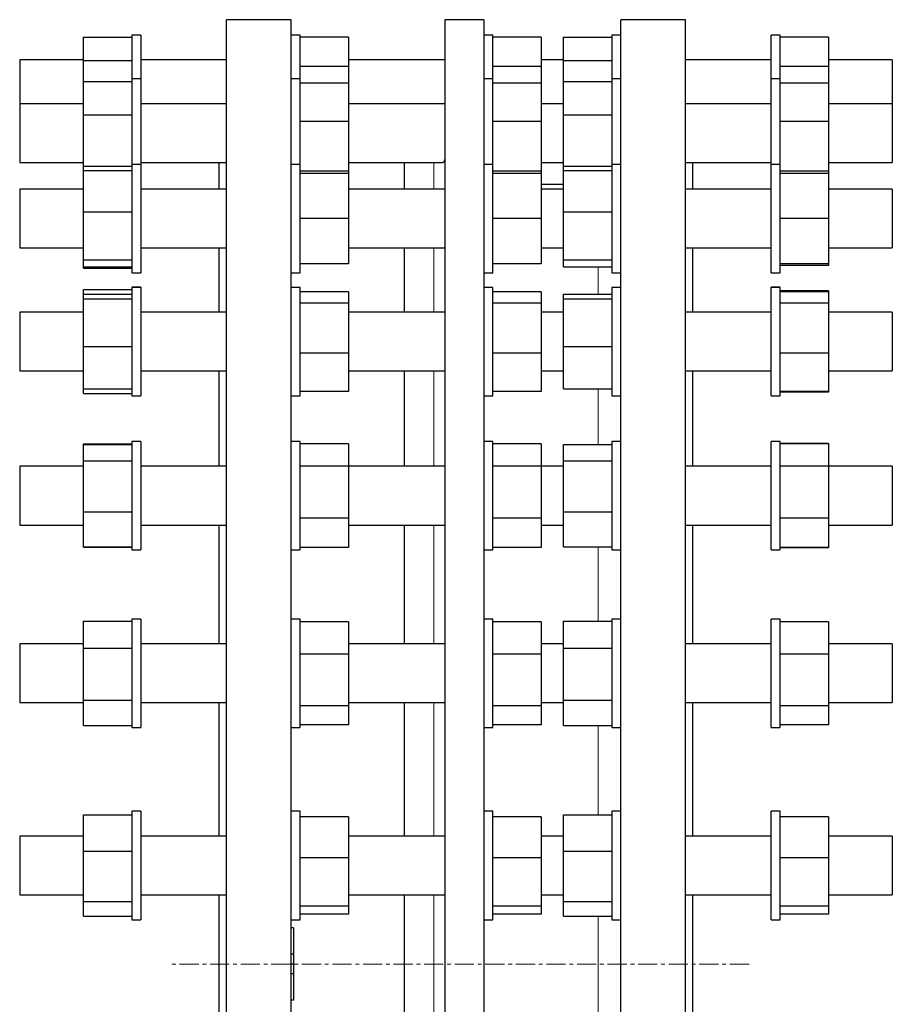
# Model space of a CAD drawing. Header units: millimetres. Extents: x 117 to 2398, y 114 to 2203.
# Tile 4 of 4: x 1818 to 2398, y 1513 to 2167. Entities that reach past the tile are written whole.
import ezdxf

# ---------------------------------------------------------------- set-up
doc = ezdxf.new("R2010")
doc.units = ezdxf.units.MM
doc.linetypes.add('CENTERX2', pattern=[20.32, 12.7, -2.54, 2.54, -2.54])
doc.layers.add('FORMAT', color=7, linetype='Continuous')

msp = doc.modelspace()

# ---------------------------------------------------------------- linework, layer by layer
at = {"color": 7, "linetype": 'Continuous', "lineweight": 25}
for p, q in [((1998.5, 2167.35), (1955.5, 2167.35)), ((1955.5, 912.35), (1955.5, 2167.35)), ((1998.5, 912.35), (1998.5, 2167.35)), ((2126.57, 2167.35), (2100.57, 2167.35)), ((2100.57, 2167.35), (2100.57, 912.35)), ((2126.57, 2167.35), (2126.57, 912.35)), ((2260.5, 2167.35), (2217.5, 2167.35)), ((2217.5, 1539.85), (2217.5, 2167.35)), ((2260.5, 1539.85), (2260.5, 2167.35)), ((1860.5, 2155.76), (1892.5, 2155.76)), ((1860.5, 2140.18), (1860.5, 2155.76)), ((1898.5, 2157.18), (1892.5, 2157.18)), ((1892.5, 2157.18), (1892.5, 2157.17)), ((1898.5, 2157.17), (1892.5, 2157.17)), ((1892.5, 2157.17), (1892.5, 2128.03)), ((1898.5, 2157.18), (1898.5, 2157.17)), ((1898.5, 2157.17), (1898.5, 2128.03)), ((2004.5, 2157.18), (1998.5, 2157.18)), ((2004.5, 2157.17), (1998.5, 2157.17)), ((2004.5, 2157.17), (2004.5, 2157.18)), ((2004.5, 2128.03), (2004.5, 2157.17)), ((2036.5, 2155.72), (2004.5, 2155.72)), ((2036.5, 2155.72), (2036.5, 2136.21)), ((2132.57, 2157.18), (2126.57, 2157.18)), ((2132.57, 2157.17), (2126.57, 2157.17)), ((2132.57, 2157.17), (2132.57, 2157.18)), ((2132.57, 2128.03), (2132.57, 2157.17)), ((2164.57, 2155.72), (2132.57, 2155.72)), ((2164.57, 2155.72), (2164.57, 2136.21)), ((2179.5, 2155.76), (2211.5, 2155.76)), ((2179.5, 2140.18), (2179.5, 2155.76)), ((2217.5, 2157.18), (2211.5, 2157.18)), ((2211.5, 2157.18), (2211.5, 2157.17)), ((2217.5, 2157.17), (2211.5, 2157.17)), ((2211.5, 2157.17), (2211.5, 2128.03)), ((2323.5, 2157.18), (2317.5, 2157.18)), ((2317.5, 2157.17), (2317.5, 2157.18)), ((2323.5, 2157.17), (2317.5, 2157.17)), ((2317.5, 2128.03), (2317.5, 2157.17)), ((2323.5, 2157.17), (2323.5, 2157.18)), ((2323.5, 2128.03), (2323.5, 2157.17)), ((2355.5, 2155.72), (2323.5, 2155.72)), ((2355.5, 2155.72), (2355.5, 2136.21)), ((1860.5, 2140.68), (1818, 2140.68)), ((1818, 2140.68), (1818, 2140.67)), ((1860.5, 2140.67), (1818, 2140.67)), ((1818, 2140.67), (1818, 2138.03)), ((1860.5, 2140.18), (1892.5, 2140.18)), ((1860.5, 2126.18), (1860.5, 2140.18)), ((1955.5, 2140.68), (1898.5, 2140.68)), ((1955.5, 2140.67), (1898.5, 2140.67)), ((2100.57, 2140.68), (2036.5, 2140.68)), ((2100.57, 2140.67), (2036.5, 2140.67)), ((2179.5, 2140.68), (2164.57, 2140.68)), ((2179.5, 2140.67), (2164.57, 2140.67)), ((2179.5, 2126.18), (2179.5, 2140.18)), ((2179.5, 2140.18), (2211.5, 2140.18)), ((2317.5, 2140.68), (2260.5, 2140.68)), ((2317.5, 2140.67), (2260.5, 2140.67)), ((2398, 2140.68), (2355.5, 2140.68)), ((2398, 2140.67), (2355.5, 2140.67)), ((2398, 2140.68), (2398, 2140.67)), ((2398, 2140.67), (2398, 2138.03)), ((1818, 2138.03), (1818, 2111.53)), ((2036.5, 2136.21), (2004.5, 2136.21)), ((2036.5, 2136.21), (2036.5, 2125.12)), ((2164.57, 2136.21), (2132.57, 2136.21)), ((2164.57, 2136.21), (2164.57, 2125.12)), ((2355.5, 2136.21), (2323.5, 2136.21)), ((2355.5, 2136.21), (2355.5, 2125.12)), ((2398, 2138.03), (2398, 2111.53)), ((1898.5, 2128.02), (1892.5, 2128.02)), ((1892.5, 2128.02), (1892.5, 2127.52)), ((1892.5, 2127.52), (1892.5, 2071.2)), ((1898.5, 2128.02), (1898.5, 2127.52)), ((1898.5, 2127.52), (1898.5, 2071.2)), ((2004.5, 2128.02), (1998.5, 2128.02)), ((2004.5, 2071.2), (2004.5, 2128.02)), ((2132.57, 2128.02), (2126.57, 2128.02)), ((2132.57, 2071.2), (2132.57, 2128.02)), ((2217.5, 2128.02), (2211.5, 2128.02)), ((2211.5, 2128.02), (2211.5, 2127.52)), ((2211.5, 2127.52), (2211.5, 2071.2)), ((2323.5, 2128.02), (2317.5, 2128.02)), ((2317.5, 2071.2), (2317.5, 2128.02)), ((2323.5, 2071.2), (2323.5, 2128.02)), ((1860.5, 2126.18), (1892.5, 2126.18)), ((1860.5, 2104.1), (1860.5, 2126.18)), ((2036.5, 2125.12), (2004.5, 2125.12)), ((2036.5, 2125.12), (2036.5, 2099.73)), ((2164.57, 2125.12), (2132.57, 2125.12)), ((2164.57, 2125.12), (2164.57, 2099.73)), ((2179.5, 2104.1), (2179.5, 2126.18)), ((2179.5, 2126.18), (2211.5, 2126.18)), ((2355.5, 2125.12), (2323.5, 2125.12)), ((2355.5, 2125.12), (2355.5, 2099.73)), ((1860.5, 2111.52), (1818, 2111.52)), ((1818, 2111.52), (1818, 2106.27)), ((1955.5, 2111.52), (1898.5, 2111.52)), ((2100.57, 2111.52), (2036.5, 2111.52)), ((2179.5, 2111.52), (2164.57, 2111.52)), ((2317.5, 2111.52), (2260.5, 2111.52)), ((2398, 2111.52), (2355.5, 2111.52)), ((2398, 2111.52), (2398, 2106.27)), ((1818, 2106.27), (1818, 2072.52)), ((1860.5, 2104.1), (1892.5, 2104.1)), ((1860.5, 2069.95), (1860.5, 2104.1)), ((2179.5, 2104.1), (2211.5, 2104.1)), ((2179.5, 2069.95), (2179.5, 2104.1)), ((2398, 2106.27), (2398, 2072.52)), ((2036.5, 2099.73), (2004.5, 2099.73)), ((2036.5, 2099.73), (2036.5, 2066.63)), ((2164.57, 2099.73), (2132.57, 2099.73)), ((2164.57, 2099.73), (2164.57, 2066.63)), ((2355.5, 2099.73), (2323.5, 2099.73)), ((2355.5, 2099.73), (2355.5, 2066.63)), ((1818, 2072.52), (1860.5, 2072.52)), ((1860.5, 2069.95), (1892.5, 2069.95)), ((1860.5, 2067.2), (1860.5, 2069.95)), ((1898.5, 2071.18), (1892.5, 2071.18)), ((1892.5, 2071.18), (1892.5, 2068.45)), ((1892.5, 2068.45), (1892.5, 1999.18)), ((1898.5, 2072.52), (1955.5, 2072.52)), ((1898.5, 2071.18), (1898.5, 2068.45)), ((1898.5, 2068.45), (1898.5, 1999.18)), ((1950.5, 2054.7), (1950.5, 2072.53)), ((2004.5, 2071.18), (1998.5, 2071.18)), ((2004.5, 1999.18), (2004.5, 2071.18)), ((2036.5, 2072.52), (2098.88, 2072.52)), ((2073.57, 2072.53), (2073.57, 2054.7)), ((2132.57, 2071.18), (2126.57, 2071.18)), ((2132.57, 1999.18), (2132.57, 2071.18)), ((2164.57, 2072.52), (2179.5, 2072.52)), ((2179.5, 2069.95), (2211.5, 2069.95)), ((2179.5, 2067.2), (2179.5, 2069.95)), ((2217.5, 2071.18), (2211.5, 2071.18)), ((2211.5, 2071.18), (2211.5, 2068.45)), ((2211.5, 2068.45), (2211.5, 1999.18)), ((2260.5, 2072.52), (2317.5, 2072.52)), ((2265.5, 2054.7), (2265.5, 2072.53)), ((2323.5, 2071.18), (2317.5, 2071.18)), ((2317.5, 1999.18), (2317.5, 2071.18)), ((2323.5, 1999.18), (2323.5, 2071.18)), ((2355.5, 2072.52), (2398, 2072.52)), ((1860.5, 2039.73), (1860.5, 2067.2)), ((1860.5, 2067.2), (1892.5, 2067.2)), ((2036.5, 2066.63), (2004.5, 2066.63)), ((2036.5, 2065.18), (2004.5, 2065.18)), ((2036.5, 2066.63), (2036.5, 2065.18)), ((2036.5, 2065.18), (2036.5, 2035.18)), ((2164.57, 2066.63), (2132.57, 2066.63)), ((2164.57, 2065.18), (2132.57, 2065.18)), ((2164.57, 2066.63), (2164.57, 2065.18)), ((2164.57, 2065.18), (2164.57, 2035.18)), ((2179.5, 2067.2), (2211.5, 2067.2)), ((2179.5, 2039.73), (2179.5, 2067.2)), ((2355.5, 2066.63), (2323.5, 2066.63)), ((2355.5, 2065.18), (2323.5, 2065.18)), ((2355.5, 2066.63), (2355.5, 2065.18)), ((2355.5, 2065.18), (2355.5, 2035.18)), ((1860.5, 2054.7), (1818, 2054.7)), ((1818, 2054.7), (1818, 2054.68)), ((1860.5, 2054.68), (1818, 2054.68)), ((1818, 2054.68), (1818, 2046.11)), ((1950.5, 2054.7), (1898.5, 2054.7)), ((1955.5, 2054.68), (1898.5, 2054.68)), ((2100.57, 2054.68), (2036.5, 2054.68)), ((2179.5, 2057.85), (2164.57, 2057.85)), ((2179.5, 2054.68), (2164.57, 2054.68)), ((2317.5, 2054.68), (2260.5, 2054.68)), ((2317.5, 2054.7), (2265.5, 2054.7)), ((2398, 2054.7), (2355.5, 2054.7)), ((2398, 2054.68), (2355.5, 2054.68)), ((2398, 2054.7), (2398, 2054.68)), ((2398, 2054.68), (2398, 2046.11)), ((1818, 2046.11), (1818, 2015.68)), ((2398, 2046.11), (2398, 2015.68)), ((1860.5, 2039.73), (1892.5, 2039.73)), ((1860.5, 2007.72), (1860.5, 2039.73)), ((2036.5, 2035.18), (2004.5, 2035.18)), ((2036.5, 2035.18), (2036.5, 2005.18)), ((2164.57, 2035.18), (2132.57, 2035.18)), ((2164.57, 2035.18), (2164.57, 2005.18)), ((2179.5, 2039.73), (2211.5, 2039.73)), ((2179.5, 2007.72), (2179.5, 2039.73)), ((2355.5, 2035.18), (2323.5, 2035.18)), ((2355.5, 2035.18), (2355.5, 2005.18)), ((1818, 2015.68), (1860.5, 2015.68)), ((1898.5, 2015.68), (1955.5, 2015.68)), ((1950.5, 1973.02), (1950.5, 2015.7)), ((2036.5, 2015.68), (2099.99, 2015.68)), ((2073.57, 2015.7), (2073.57, 1973.02)), ((2164.57, 2015.68), (2179.5, 2015.68)), ((2260.5, 2015.68), (2317.5, 2015.68)), ((2265.5, 1973.02), (2265.5, 2015.7)), ((2355.5, 2015.68), (2398, 2015.68)), ((1860.5, 2007.72), (1892.5, 2007.72)), ((1860.5, 2003.16), (1860.5, 2007.72)), ((1860.5, 2003.16), (1892.5, 2003.16)), ((1860.5, 2002.28), (1860.5, 2003.16)), ((1860.5, 2002.28), (1892.5, 2002.28)), ((2036.5, 2005.18), (2004.5, 2005.18)), ((2164.57, 2005.18), (2132.57, 2005.18)), ((2179.5, 2007.72), (2211.5, 2007.72)), ((2179.5, 2003.16), (2179.5, 2007.72)), ((2179.5, 2003.16), (2211.5, 2003.16)), ((2355.5, 2005.18), (2323.5, 2005.18)), ((2355.5, 2003.99), (2323.5, 2003.99)), ((2355.5, 2005.18), (2355.5, 2003.99)), ((1892.5, 1999.18), (1898.5, 1999.18)), ((1998.5, 1999.18), (2004.5, 1999.18)), ((2126.57, 1999.18), (2132.57, 1999.18)), ((2211.5, 1999.18), (2217.5, 1999.18)), ((2317.5, 1999.18), (2323.5, 1999.18)), ((1898.5, 1989.52), (1892.5, 1989.52)), ((1892.5, 1989.52), (1892.5, 1989.5)), ((1898.5, 1989.5), (1892.5, 1989.5)), ((1892.5, 1989.5), (1892.5, 1982.88)), ((1898.5, 1989.52), (1898.5, 1989.5)), ((1898.5, 1989.5), (1898.5, 1982.88)), ((2004.5, 1989.5), (1998.5, 1989.5)), ((2004.5, 1917.5), (2004.5, 1989.5)), ((2132.57, 1989.5), (2126.57, 1989.5)), ((2132.57, 1917.5), (2132.57, 1989.5)), ((2217.5, 1989.5), (2211.5, 1989.5)), ((2211.5, 1989.5), (2211.5, 1982.88)), ((2323.5, 1989.52), (2317.5, 1989.52)), ((2317.5, 1989.5), (2317.5, 1989.52)), ((2323.5, 1989.5), (2317.5, 1989.5)), ((2317.5, 1917.5), (2317.5, 1989.5)), ((2323.5, 1989.5), (2323.5, 1989.52)), ((2323.5, 1917.5), (2323.5, 1989.5)), ((1860.5, 1984.98), (1860.5, 1988.02)), ((1860.5, 1988.02), (1892.5, 1988.02)), ((1860.5, 1984.98), (1892.5, 1984.98)), ((1860.5, 1981.77), (1860.5, 1984.98)), ((1892.5, 1982.88), (1892.5, 1917.5)), ((1898.5, 1982.88), (1898.5, 1917.5)), ((2036.5, 1986.6), (2004.5, 1986.6)), ((2036.5, 1986.6), (2036.5, 1978.9)), ((2164.57, 1986.6), (2132.57, 1986.6)), ((2164.57, 1986.6), (2164.57, 1978.9)), ((2179.5, 1984.98), (2211.5, 1984.98)), ((2179.5, 1981.77), (2179.5, 1984.98)), ((2211.5, 1982.88), (2211.5, 1917.5)), ((2355.5, 1987.3), (2323.5, 1987.3)), ((2355.5, 1986.6), (2323.5, 1986.6)), ((2355.5, 1987.3), (2355.5, 1986.6)), ((2355.5, 1986.6), (2355.5, 1978.9)), ((1860.5, 1950.3), (1860.5, 1981.77)), ((1860.5, 1981.77), (1892.5, 1981.77)), ((2036.5, 1978.9), (2004.5, 1978.9)), ((2036.5, 1978.9), (2036.5, 1945.79)), ((2164.57, 1978.9), (2132.57, 1978.9)), ((2164.57, 1978.9), (2164.57, 1945.79)), ((2179.5, 1981.77), (2211.5, 1981.77)), ((2179.5, 1950.3), (2179.5, 1981.77)), ((2355.5, 1978.9), (2323.5, 1978.9)), ((2355.5, 1978.9), (2355.5, 1945.79)), ((1860.5, 1973.02), (1818, 1973.02)), ((1818, 1973.02), (1818, 1973)), ((1860.5, 1973), (1818, 1973)), ((1818, 1973), (1818, 1960.57)), ((1950.5, 1973.02), (1898.5, 1973.02)), ((1955.5, 1973), (1898.5, 1973)), ((2100.57, 1973), (2036.5, 1973)), ((2179.5, 1973), (2164.57, 1973)), ((2317.5, 1973), (2260.5, 1973)), ((2317.5, 1973.02), (2265.5, 1973.02)), ((2398, 1973.02), (2355.5, 1973.02)), ((2398, 1973), (2355.5, 1973)), ((2398, 1973.02), (2398, 1973)), ((2398, 1973), (2398, 1960.57)), ((1818, 1960.57), (1818, 1934)), ((2398, 1960.57), (2398, 1934)), ((1860.5, 1950.3), (1892.5, 1950.3)), ((1860.5, 1922.03), (1860.5, 1950.3)), ((2179.5, 1950.3), (2211.5, 1950.3)), ((2179.5, 1922.03), (2179.5, 1950.3)), ((2036.5, 1945.79), (2004.5, 1945.79)), ((2036.5, 1945.79), (2036.5, 1920.4)), ((2164.57, 1945.79), (2132.57, 1945.79)), ((2164.57, 1945.79), (2164.57, 1920.4)), ((2355.5, 1945.79), (2323.5, 1945.79)), ((2355.5, 1945.79), (2355.5, 1920.4)), ((1818, 1934), (1860.5, 1934)), ((1898.5, 1934), (1955.5, 1934)), ((1950.5, 1870.61), (1950.5, 1934.02)), ((2036.5, 1934), (2100.56, 1934)), ((2073.57, 1934.02), (2073.57, 1870.61)), ((2164.57, 1934), (2179.5, 1934)), ((2260.5, 1934), (2317.5, 1934)), ((2265.5, 1870.61), (2265.5, 1934.02)), ((2355.5, 1934), (2398, 1934)), ((1860.5, 1922.03), (1892.5, 1922.03)), ((1860.5, 1919.03), (1860.5, 1922.03)), ((1860.5, 1919.03), (1892.5, 1919.03)), ((1892.5, 1917.5), (1898.5, 1917.5)), ((1998.5, 1917.5), (2004.5, 1917.5)), ((2036.5, 1920.4), (2004.5, 1920.4)), ((2126.57, 1917.5), (2132.57, 1917.5)), ((2164.57, 1920.4), (2132.57, 1920.4)), ((2179.5, 1922.03), (2211.5, 1922.03)), ((2211.5, 1917.5), (2217.5, 1917.5)), ((2317.5, 1917.5), (2323.5, 1917.5)), ((2355.5, 1920.4), (2323.5, 1920.4)), ((2355.5, 1919.75), (2323.5, 1919.75)), ((2355.5, 1920.4), (2355.5, 1919.75)), ((1860.5, 1885.45), (1892.5, 1885.45)), ((1860.5, 1884.99), (1860.5, 1885.45)), ((1860.5, 1884.99), (1892.5, 1884.99)), ((1860.5, 1874.19), (1860.5, 1884.99)), ((1898.5, 1887.11), (1892.5, 1887.11)), ((1892.5, 1887.11), (1892.5, 1887.08)), ((1898.5, 1887.08), (1892.5, 1887.08)), ((1892.5, 1887.08), (1892.5, 1875.09)), ((1898.5, 1887.11), (1898.5, 1887.08)), ((1898.5, 1887.08), (1898.5, 1875.09)), ((2004.5, 1887.08), (1998.5, 1887.08)), ((2004.5, 1815.08), (2004.5, 1887.08)), ((2036.5, 1885.63), (2004.5, 1885.63)), ((2036.5, 1885.63), (2036.5, 1870.6)), ((2132.57, 1887.08), (2126.57, 1887.08)), ((2132.57, 1815.08), (2132.57, 1887.08)), ((2164.57, 1885.63), (2132.57, 1885.63)), ((2164.57, 1885.63), (2164.57, 1870.6)), ((2179.5, 1884.99), (2211.5, 1884.99)), ((2179.5, 1874.19), (2179.5, 1884.99)), ((2217.5, 1887.08), (2211.5, 1887.08)), ((2211.5, 1887.08), (2211.5, 1875.09)), ((2323.5, 1887.11), (2317.5, 1887.11)), ((2317.5, 1887.08), (2317.5, 1887.11)), ((2323.5, 1887.08), (2317.5, 1887.08)), ((2317.5, 1815.08), (2317.5, 1887.08)), ((2323.5, 1887.08), (2323.5, 1887.11)), ((2323.5, 1815.08), (2323.5, 1887.08)), ((2355.5, 1885.75), (2323.5, 1885.75)), ((2355.5, 1885.63), (2323.5, 1885.63)), ((2355.5, 1885.75), (2355.5, 1885.63)), ((2355.5, 1885.63), (2355.5, 1870.6)), ((1860.5, 1840.28), (1860.5, 1874.19)), ((1860.5, 1874.19), (1892.5, 1874.19)), ((1892.5, 1875.09), (1892.5, 1815.08)), ((1898.5, 1875.09), (1898.5, 1815.08)), ((2179.5, 1874.19), (2211.5, 1874.19)), ((2179.5, 1840.28), (2179.5, 1874.19)), ((2211.5, 1875.09), (2211.5, 1815.08)), ((1860.5, 1870.61), (1818, 1870.61)), ((1818, 1870.61), (1818, 1870.58)), ((1860.5, 1870.58), (1818, 1870.58)), ((1818, 1870.58), (1818, 1853.93)), ((1950.5, 1870.61), (1898.5, 1870.61)), ((1955.5, 1870.58), (1898.5, 1870.58)), ((2036.5, 1870.6), (2004.5, 1870.6)), ((2036.5, 1870.6), (2036.5, 1836.05)), ((2100.57, 1870.58), (2036.5, 1870.58)), ((2164.57, 1870.6), (2132.57, 1870.6)), ((2164.57, 1870.6), (2164.57, 1836.05)), ((2179.5, 1870.58), (2164.57, 1870.58)), ((2317.5, 1870.58), (2260.5, 1870.58)), ((2317.5, 1870.61), (2265.5, 1870.61)), ((2355.5, 1870.6), (2323.5, 1870.6)), ((2398, 1870.61), (2355.5, 1870.61)), ((2355.5, 1870.6), (2355.5, 1836.05)), ((2398, 1870.58), (2355.5, 1870.58)), ((2398, 1870.61), (2398, 1870.58)), ((2398, 1870.58), (2398, 1853.93)), ((1818, 1853.93), (1818, 1831.58)), ((2398, 1853.93), (2398, 1831.58)), ((1860.5, 1840.28), (1892.5, 1840.28)), ((1860.5, 1817.18), (1860.5, 1840.28)), ((2179.5, 1817.18), (2179.5, 1840.28)), ((2179.5, 1840.28), (2211.5, 1840.28)), ((2036.5, 1836.05), (2004.5, 1836.05)), ((2036.5, 1836.05), (2036.5, 1816.54)), ((2164.57, 1836.05), (2132.57, 1836.05)), ((2164.57, 1836.05), (2164.57, 1816.54)), ((2355.5, 1836.05), (2323.5, 1836.05)), ((2355.5, 1836.05), (2355.5, 1816.54)), ((1818, 1831.58), (1860.5, 1831.58)), ((1898.5, 1831.58), (1955.5, 1831.58)), ((1950.5, 1752.58), (1950.5, 1831.61)), ((2036.5, 1831.58), (2100.57, 1831.58)), ((2073.57, 1831.61), (2073.57, 1752.55)), ((2164.57, 1831.58), (2179.5, 1831.58)), ((2260.5, 1831.58), (2317.5, 1831.58)), ((2265.5, 1752.58), (2265.5, 1831.61)), ((2355.5, 1831.58), (2398, 1831.58)), ((1860.5, 1817.18), (1892.5, 1817.18)), ((1860.5, 1816.77), (1860.5, 1817.18)), ((1860.5, 1816.77), (1892.5, 1816.77)), ((1892.5, 1815.08), (1898.5, 1815.08)), ((1998.5, 1815.08), (2004.5, 1815.08)), ((2036.5, 1816.54), (2004.5, 1816.54)), ((2126.57, 1815.08), (2132.57, 1815.08)), ((2164.57, 1816.54), (2132.57, 1816.54)), ((2179.5, 1817.18), (2211.5, 1817.18)), ((2211.5, 1815.08), (2217.5, 1815.08)), ((2317.5, 1815.08), (2323.5, 1815.08)), ((2355.5, 1816.54), (2323.5, 1816.54)), ((2355.5, 1816.47), (2323.5, 1816.47)), ((2355.5, 1816.54), (2355.5, 1816.47)), ((1860.5, 1749.84), (1860.5, 1767.69)), ((1860.5, 1767.69), (1892.5, 1767.69)), ((1898.5, 1769.08), (1892.5, 1769.08)), ((1892.5, 1769.08), (1892.5, 1769.05)), ((1898.5, 1769.05), (1892.5, 1769.05)), ((1892.5, 1769.05), (1892.5, 1750.5)), ((1898.5, 1769.08), (1898.5, 1769.05)), ((1898.5, 1769.05), (1898.5, 1750.5)), ((2004.5, 1769.05), (1998.5, 1769.05)), ((2004.5, 1697.05), (2004.5, 1769.05)), ((2036.5, 1767.31), (2004.5, 1767.31)), ((2036.5, 1767.31), (2036.5, 1745.71)), ((2132.57, 1769.05), (2126.57, 1769.05)), ((2132.57, 1697.05), (2132.57, 1769.05)), ((2164.57, 1767.31), (2132.57, 1767.31)), ((2164.57, 1767.31), (2164.57, 1745.71)), ((2179.5, 1749.84), (2179.5, 1767.69)), ((2179.5, 1767.69), (2211.5, 1767.69)), ((2217.5, 1769.05), (2211.5, 1769.05)), ((2211.5, 1769.05), (2211.5, 1750.5)), ((2323.5, 1769.08), (2317.5, 1769.08)), ((2317.5, 1769.05), (2317.5, 1769.08)), ((2323.5, 1769.05), (2317.5, 1769.05)), ((2317.5, 1697.05), (2317.5, 1769.05)), ((2323.5, 1769.05), (2323.5, 1769.08)), ((2323.5, 1697.05), (2323.5, 1769.05)), ((2355.5, 1767.31), (2323.5, 1767.31)), ((2355.5, 1767.31), (2355.5, 1745.71)), ((1860.5, 1752.58), (1818, 1752.58)), ((1818, 1752.58), (1818, 1752.55)), ((1860.5, 1752.55), (1818, 1752.55)), ((1818, 1752.55), (1818, 1731.53)), ((1860.5, 1749.84), (1892.5, 1749.84)), ((1860.5, 1715.2), (1860.5, 1749.84)), ((1892.5, 1750.5), (1892.5, 1697.05)), ((1950.5, 1752.58), (1898.5, 1752.58)), ((1955.5, 1752.55), (1898.5, 1752.55)), ((1898.5, 1750.5), (1898.5, 1697.05)), ((2100.57, 1752.55), (2036.5, 1752.55)), ((2179.5, 1752.55), (2164.57, 1752.55)), ((2179.5, 1749.84), (2211.5, 1749.84)), ((2179.5, 1715.2), (2179.5, 1749.84)), ((2211.5, 1750.5), (2211.5, 1697.05)), ((2317.5, 1752.55), (2260.5, 1752.55)), ((2317.5, 1752.58), (2265.5, 1752.58)), ((2398, 1752.58), (2355.5, 1752.58)), ((2398, 1752.55), (2355.5, 1752.55)), ((2398, 1752.58), (2398, 1752.55)), ((2398, 1752.55), (2398, 1731.53)), ((2036.5, 1745.71), (2004.5, 1745.71)), ((2036.5, 1745.71), (2036.5, 1711.46)), ((2164.57, 1745.71), (2132.57, 1745.71)), ((2164.57, 1745.71), (2164.57, 1711.46)), ((2355.5, 1745.71), (2323.5, 1745.71)), ((2355.5, 1745.71), (2355.5, 1711.46)), ((1818, 1731.53), (1818, 1713.55)), ((2398, 1731.53), (2398, 1713.55)), ((1860.5, 1715.2), (1892.5, 1715.2)), ((1860.5, 1698.42), (1860.5, 1715.2)), ((2179.5, 1715.2), (2211.5, 1715.2)), ((2179.5, 1698.42), (2179.5, 1715.2)), ((1818, 1713.55), (1860.5, 1713.55)), ((1898.5, 1713.55), (1955.5, 1713.55)), ((1950.5, 1624.87), (1950.5, 1713.58)), ((2036.5, 1711.46), (2004.5, 1711.46)), ((2036.5, 1713.55), (2100.57, 1713.55)), ((2036.5, 1711.46), (2036.5, 1698.8)), ((2073.57, 1713.55), (2073.57, 1624.84)), ((2164.57, 1711.46), (2132.57, 1711.46)), ((2164.57, 1713.55), (2179.5, 1713.55)), ((2164.57, 1711.46), (2164.57, 1698.8)), ((2260.5, 1713.55), (2317.5, 1713.55)), ((2265.5, 1624.87), (2265.5, 1713.58)), ((2355.5, 1711.46), (2323.5, 1711.46)), ((2355.5, 1713.55), (2398, 1713.55)), ((2355.5, 1711.46), (2355.5, 1698.8)), ((1860.5, 1698.42), (1892.5, 1698.42)), ((1892.5, 1697.05), (1898.5, 1697.05)), ((1998.5, 1697.05), (2004.5, 1697.05)), ((2036.5, 1698.8), (2004.5, 1698.8)), ((2126.57, 1697.05), (2132.57, 1697.05)), ((2164.57, 1698.8), (2132.57, 1698.8)), ((2179.5, 1698.42), (2211.5, 1698.42)), ((2211.5, 1697.05), (2217.5, 1697.05)), ((2317.5, 1697.05), (2323.5, 1697.05)), ((2355.5, 1698.8), (2323.5, 1698.8)), ((1860.5, 1638.97), (1892.5, 1638.97)), ((1860.5, 1614.96), (1860.5, 1638.97)), ((1898.5, 1641.37), (1892.5, 1641.37)), ((1892.5, 1641.37), (1892.5, 1641.34)), ((1898.5, 1641.34), (1892.5, 1641.34)), ((1892.5, 1641.34), (1892.5, 1615.34)), ((1898.5, 1641.37), (1898.5, 1641.34)), ((1898.5, 1641.34), (1898.5, 1615.34)), ((2004.5, 1641.34), (1998.5, 1641.34)), ((2004.5, 1569.34), (2004.5, 1641.34)), ((2036.5, 1637.59), (2004.5, 1637.59)), ((2036.5, 1637.59), (2036.5, 1610.5)), ((2132.57, 1641.34), (2126.57, 1641.34)), ((2132.57, 1569.34), (2132.57, 1641.34)), ((2164.57, 1637.59), (2132.57, 1637.59)), ((2164.57, 1637.59), (2164.57, 1610.5)), ((2179.5, 1614.96), (2179.5, 1638.97)), ((2179.5, 1638.97), (2211.5, 1638.97)), ((2217.5, 1641.34), (2211.5, 1641.34)), ((2211.5, 1641.34), (2211.5, 1615.34)), ((2323.5, 1641.37), (2317.5, 1641.37)), ((2317.5, 1641.34), (2317.5, 1641.37)), ((2323.5, 1641.34), (2317.5, 1641.34)), ((2317.5, 1569.34), (2317.5, 1641.34)), ((2323.5, 1641.34), (2323.5, 1641.37)), ((2323.5, 1569.34), (2323.5, 1641.34)), ((2355.5, 1637.59), (2323.5, 1637.59)), ((2355.5, 1637.59), (2355.5, 1610.5)), ((1860.5, 1624.87), (1818, 1624.87)), ((1818, 1624.87), (1818, 1624.84)), ((1860.5, 1624.84), (1818, 1624.84)), ((1818, 1624.84), (1818, 1599.53)), ((1950.5, 1624.87), (1898.5, 1624.87)), ((1955.5, 1624.84), (1898.5, 1624.84)), ((2100.57, 1624.84), (2036.5, 1624.84)), ((2179.5, 1624.84), (2164.57, 1624.84)), ((2317.5, 1624.84), (2260.5, 1624.84)), ((2317.5, 1624.87), (2265.5, 1624.87)), ((2398, 1624.87), (2355.5, 1624.87)), ((2398, 1624.84), (2355.5, 1624.84)), ((2398, 1624.87), (2398, 1624.84)), ((2398, 1624.84), (2398, 1599.53)), ((1860.5, 1614.96), (1892.5, 1614.96)), ((1860.5, 1581.33), (1860.5, 1614.96)), ((1892.5, 1615.34), (1892.5, 1569.34)), ((1898.5, 1615.34), (1898.5, 1569.34)), ((2036.5, 1610.5), (2004.5, 1610.5)), ((2036.5, 1610.5), (2036.5, 1578.26)), ((2164.57, 1610.5), (2132.57, 1610.5)), ((2164.57, 1610.5), (2164.57, 1578.26)), ((2179.5, 1614.96), (2211.5, 1614.96)), ((2179.5, 1581.33), (2179.5, 1614.96)), ((2211.5, 1615.34), (2211.5, 1569.34)), ((2355.5, 1610.5), (2323.5, 1610.5)), ((2355.5, 1610.5), (2355.5, 1578.26)), ((1818, 1599.53), (1818, 1585.84)), ((2398, 1599.53), (2398, 1585.84)), ((1818, 1585.84), (1860.5, 1585.84)), ((1898.5, 1585.84), (1955.5, 1585.84)), ((1950.5, 1493.87), (1950.5, 1585.87)), ((2036.5, 1585.84), (2100.57, 1585.84)), ((2073.57, 1585.84), (2073.57, 1493.84)), ((2164.57, 1585.84), (2179.5, 1585.84)), ((2260.5, 1585.84), (2317.5, 1585.84)), ((2265.5, 1539.85), (2265.5, 1585.87)), ((2355.5, 1585.84), (2398, 1585.84)), ((1860.5, 1581.33), (1892.5, 1581.33)), ((1860.5, 1571.71), (1860.5, 1581.33)), ((2036.5, 1578.26), (2004.5, 1578.26)), ((2036.5, 1578.26), (2036.5, 1573.09)), ((2164.57, 1578.26), (2132.57, 1578.26)), ((2164.57, 1578.26), (2164.57, 1573.09)), ((2179.5, 1581.33), (2211.5, 1581.33)), ((2179.5, 1571.71), (2179.5, 1581.33)), ((2355.5, 1578.26), (2323.5, 1578.26)), ((2355.5, 1578.26), (2355.5, 1573.09)), ((1860.5, 1571.71), (1892.5, 1571.71)), ((2036.5, 1573.09), (2004.5, 1573.09)), ((2164.57, 1573.09), (2132.57, 1573.09)), ((2179.5, 1571.71), (2211.5, 1571.71)), ((2355.5, 1573.09), (2323.5, 1573.09)), ((1892.5, 1569.34), (1898.5, 1569.34)), ((1998.5, 1569.34), (2004.5, 1569.34)), ((2000, 1563.85), (1998.5, 1563.85)), ((2000, 1563.85), (2000, 1546.37)), ((2126.57, 1569.34), (2132.57, 1569.34)), ((2211.5, 1569.34), (2217.5, 1569.34)), ((2317.5, 1569.34), (2323.5, 1569.34)), ((2000, 1546.37), (1998.5, 1546.37)), ((2000, 1546.37), (2000, 1539.85)), ((2000, 1539.85), (1998.5, 1539.85)), ((2000, 1539.85), (2000, 1533.34)), ((2217.5, 912.35), (2217.5, 1539.85)), ((2260.5, 912.35), (2260.5, 1539.85)), ((2265.5, 1493.87), (2265.5, 1539.85)), ((2000, 1533.34), (1998.5, 1533.34)), ((2000, 1533.34), (2000, 1515.85)), ((2000, 1515.85), (1998.5, 1515.85))]:
    msp.add_line(p, q, dxfattribs=at)
at = {"color": 8, "linetype": 'Continuous', "lineweight": 18}
for p, q in [((2093.27, 2054.68), (2093.27, 2072.52)), ((2093.27, 1973), (2093.27, 2015.68)), ((2202.5, 1984.98), (2202.5, 2003.16)), ((2093.27, 1870.58), (2093.27, 1934)), ((2202.5, 1884.99), (2202.5, 1922.03)), ((2093.27, 1752.55), (2093.27, 1831.58)), ((2202.5, 1767.69), (2202.5, 1817.18)), ((2093.27, 1624.84), (2093.27, 1713.55)), ((2202.5, 1638.97), (2202.5, 1698.42)), ((2093.27, 1493.84), (2093.27, 1585.84)), ((2202.5, 1539.85), (2202.5, 1571.71)), ((2202.5, 1505.28), (2202.5, 1539.85))]:
    msp.add_line(p, q, dxfattribs=at)
at = {"color": 7, "linetype": 'Continuous', "lineweight": 25}
for points, knots in [([(2098.88, 2072.53), (2098.93, 2072.53), (2099.11, 2072.52), (2099.42, 2072.61), (2099.78, 2072.8), (2100.11, 2073.1), (2100.36, 2073.5), (2100.53, 2073.98), (2100.56, 2074.37), (2100.57, 2074.56)], [0, 0, 0, 0, 0.069848, 0.226641, 0.383422, 0.543785, 0.704104, 0.851325, 1, 1, 1, 1]), ([(2099.99, 2015.69), (2100.03, 2015.69), (2100.17, 2015.68), (2100.36, 2015.76), (2100.53, 2015.93), (2100.56, 2016.13), (2100.57, 2016.23)], [0, 0, 0, 0, 0.101995, 0.417562, 0.70735, 1, 1, 1, 1])]:
    msp.add_open_spline(points, degree=3, knots=knots, dxfattribs=at)
at = {"layer": 'FORMAT', "linetype": 'CENTERX2', "lineweight": 18}
for q in [(1918.95, 1539.85), (2267.5, 1539.85)]:
    msp.add_line((2302.75, 1539.85), q, dxfattribs=at)

doc.saveas('drawing.dxf')
